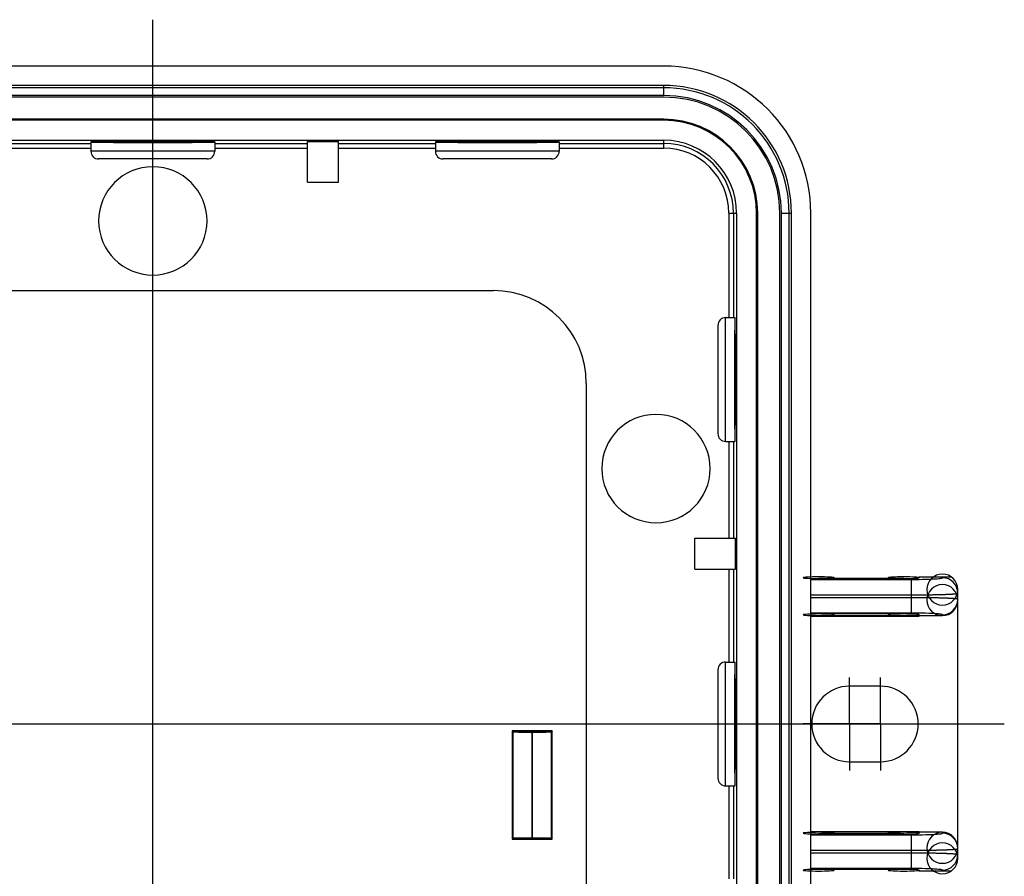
# Model space of a CAD drawing. Header units: millimetres. Extents: x -55 to 535, y -46 to 406.
# Tile 3 of 4: x -9 to 55, y -10 to 46. Entities that reach past the tile are written whole.
import ezdxf

# ---------------------------------------------------------------- set-up
doc = ezdxf.new("R2010")
doc.units = ezdxf.units.MM
for name, color, linetype in [('Shape1090', 7, 'CONTINUOUS'), ('Shape1092', 7, 'CONTINUOUS'), ('Shape1094', 7, 'CONTINUOUS'), ('Shape1100', 7, 'CONTINUOUS'), ('Shape1102', 7, 'CONTINUOUS'), ('Shape1105', 7, 'CONTINUOUS'), ('Shape1106', 7, 'CONTINUOUS'), ('Shape1107', 7, 'CONTINUOUS'), ('Shape1109', 7, 'CONTINUOUS'), ('Shape1110', 7, 'CONTINUOUS'), ('Shape1112', 7, 'CONTINUOUS'), ('Shape1114', 7, 'CONTINUOUS'), ('Shape1117', 7, 'CONTINUOUS'), ('Shape1125', 7, 'CONTINUOUS'), ('Shape1128', 7, 'CONTINUOUS'), ('Shape1131', 7, 'CONTINUOUS'), ('Shape1132', 7, 'CONTINUOUS'), ('Shape1133', 7, 'CONTINUOUS'), ('Shape1134', 7, 'CONTINUOUS'), ('Shape1135', 7, 'CONTINUOUS'), ('Shape1136', 7, 'CONTINUOUS'), ('Shape1137', 7, 'CONTINUOUS'), ('Shape1142', 7, 'CONTINUOUS'), ('Shape1143', 7, 'CONTINUOUS'), ('Shape1153', 7, 'CONTINUOUS'), ('Shape1156', 7, 'CONTINUOUS'), ('Shape1161', 7, 'CONTINUOUS'), ('Shape1163', 7, 'CONTINUOUS'), ('Shape1164', 7, 'CONTINUOUS'), ('Shape1166', 7, 'CONTINUOUS'), ('Shape1170', 7, 'CONTINUOUS'), ('Shape1173', 7, 'CONTINUOUS'), ('Shape1175', 7, 'CONTINUOUS'), ('Shape1176', 7, 'CONTINUOUS'), ('Shape1179', 7, 'CONTINUOUS'), ('Shape1182', 7, 'CONTINUOUS'), ('Shape1184', 7, 'CONTINUOUS'), ('Shape1186', 7, 'CONTINUOUS'), ('Shape1188', 7, 'CONTINUOUS'), ('Shape1189', 7, 'CONTINUOUS'), ('Shape1190', 7, 'CONTINUOUS'), ('Shape1193', 7, 'CONTINUOUS'), ('Shape1194', 7, 'CONTINUOUS'), ('Shape1197', 7, 'CONTINUOUS'), ('Shape1198', 7, 'CONTINUOUS'), ('Shape1217', 7, 'CONTINUOUS'), ('Shape1218', 7, 'CONTINUOUS'), ('Shape1221', 7, 'CONTINUOUS'), ('Shape1222', 7, 'CONTINUOUS'), ('Shape1223', 7, 'CONTINUOUS'), ('Shape1224', 7, 'CONTINUOUS'), ('Shape1225', 7, 'CONTINUOUS'), ('Shape1226', 7, 'CONTINUOUS'), ('Shape1255', 7, 'CONTINUOUS'), ('Shape1256', 7, 'CONTINUOUS'), ('Shape1259', 7, 'CONTINUOUS'), ('Shape1260', 7, 'CONTINUOUS'), ('Shape1261', 7, 'CONTINUOUS'), ('Shape1269', 7, 'CONTINUOUS'), ('Shape1270', 7, 'CONTINUOUS'), ('Shape1272', 7, 'CONTINUOUS'), ('Shape1273', 7, 'CONTINUOUS'), ('Shape1279', 7, 'CONTINUOUS'), ('Shape1280', 7, 'CONTINUOUS'), ('Shape1282', 7, 'CONTINUOUS'), ('Shape1283', 7, 'CONTINUOUS'), ('Shape1284', 7, 'CONTINUOUS'), ('Shape1287', 7, 'CONTINUOUS'), ('Shape1288', 7, 'CONTINUOUS'), ('Shape1289', 7, 'CONTINUOUS'), ('Shape1290', 7, 'CONTINUOUS'), ('Shape1291', 7, 'CONTINUOUS'), ('Shape1292', 7, 'CONTINUOUS'), ('Shape1295', 7, 'CONTINUOUS'), ('Shape1296', 7, 'CONTINUOUS'), ('Shape1297', 7, 'CONTINUOUS'), ('Shape1298', 7, 'CONTINUOUS'), ('Shape1302', 7, 'CONTINUOUS'), ('Shape1303', 7, 'CONTINUOUS'), ('Shape1304', 7, 'CONTINUOUS'), ('Shape1305', 7, 'CONTINUOUS'), ('Shape1306', 7, 'CONTINUOUS'), ('Shape1307', 7, 'CONTINUOUS'), ('Shape1308', 7, 'CONTINUOUS'), ('Shape1309', 7, 'CONTINUOUS'), ('Shape1311', 7, 'CONTINUOUS'), ('Shape1312', 7, 'CONTINUOUS'), ('Shape1316', 7, 'CONTINUOUS'), ('Shape1317', 7, 'CONTINUOUS'), ('Shape1318', 7, 'CONTINUOUS'), ('Shape1319', 7, 'CONTINUOUS'), ('Shape1322', 7, 'CONTINUOUS'), ('Shape1323', 7, 'CONTINUOUS'), ('Shape1324', 7, 'CONTINUOUS'), ('Shape1325', 7, 'CONTINUOUS'), ('Shape1327', 7, 'CONTINUOUS'), ('Shape1328', 7, 'CONTINUOUS'), ('Shape1329', 7, 'CONTINUOUS'), ('Shape1330', 7, 'CONTINUOUS'), ('Shape1331', 7, 'CONTINUOUS'), ('Shape1332', 7, 'CONTINUOUS'), ('Shape1333', 7, 'CONTINUOUS'), ('Shape1334', 7, 'CONTINUOUS'), ('Shape1335', 7, 'CONTINUOUS'), ('Shape1336', 7, 'CONTINUOUS'), ('Shape1337', 7, 'CONTINUOUS'), ('Shape1338', 7, 'CONTINUOUS'), ('Shape1339', 7, 'CONTINUOUS'), ('Shape1340', 7, 'CONTINUOUS'), ('Shape1341', 7, 'CONTINUOUS'), ('Shape1342', 7, 'CONTINUOUS'), ('Shape1343', 7, 'CONTINUOUS'), ('Shape1344', 7, 'CONTINUOUS'), ('Shape1345', 7, 'CONTINUOUS'), ('Shape1346', 7, 'CONTINUOUS'), ('Shape1347', 7, 'CONTINUOUS'), ('Shape1348', 7, 'CONTINUOUS'), ('Shape1349', 7, 'CONTINUOUS'), ('Shape1350', 7, 'CONTINUOUS'), ('Shape1351', 7, 'CONTINUOUS'), ('Shape1352', 7, 'CONTINUOUS'), ('Shape1353', 7, 'CONTINUOUS'), ('Shape3474', 7, 'CONTINUOUS'), ('Shape3490', 7, 'CONTINUOUS'), ('Shape3491', 7, 'CONTINUOUS'), ('Shape3508', 7, 'CONTINUOUS'), ('Shape3509', 7, 'CONTINUOUS'), ('Shape3510', 7, 'CONTINUOUS'), ('Shape3511', 7, 'CONTINUOUS'), ('Shape3513', 7, 'CONTINUOUS'), ('Shape3514', 7, 'CONTINUOUS'), ('Shape3528', 7, 'CONTINUOUS'), ('Shape3529', 7, 'CONTINUOUS'), ('Shape3530', 7, 'CONTINUOUS'), ('Shape3531', 7, 'CONTINUOUS'), ('Shape3532', 7, 'CONTINUOUS'), ('Shape3533', 7, 'CONTINUOUS'), ('Shape3534', 7, 'CONTINUOUS'), ('Shape3535', 7, 'CONTINUOUS'), ('Shape3536', 7, 'CONTINUOUS'), ('Shape3537', 7, 'CONTINUOUS'), ('Shape3538', 7, 'CONTINUOUS'), ('Shape3539', 7, 'CONTINUOUS'), ('Shape3540', 7, 'CONTINUOUS'), ('Shape3541', 7, 'CONTINUOUS'), ('Shape3542', 7, 'CONTINUOUS'), ('Shape3543', 7, 'CONTINUOUS'), ('Shape3544', 7, 'CONTINUOUS'), ('Shape3545', 7, 'CONTINUOUS'), ('Shape3546', 7, 'CONTINUOUS'), ('Shape3547', 7, 'CONTINUOUS'), ('Shape3548', 7, 'CONTINUOUS'), ('Shape3549', 7, 'CONTINUOUS'), ('Shape3550', 7, 'CONTINUOUS'), ('Shape3551', 7, 'CONTINUOUS'), ('Shape4734', 7, 'CONTINUOUS'), ('Shape4736', 7, 'CONTINUOUS'), ('Shape4738', 7, 'CONTINUOUS'), ('Shape4740', 7, 'CONTINUOUS'), ('Shape4741', 7, 'CONTINUOUS'), ('Shape4742', 7, 'CONTINUOUS'), ('Shape4743', 7, 'CONTINUOUS'), ('Shape4744', 7, 'CONTINUOUS'), ('Shape4745', 7, 'CONTINUOUS'), ('Shape6723', 7, 'CONTINUOUS'), ('Shape6724', 7, 'CONTINUOUS'), ('Shape6727', 7, 'CONTINUOUS'), ('Shape6728', 7, 'CONTINUOUS'), ('Shape6731', 7, 'CONTINUOUS'), ('Shape6732', 7, 'CONTINUOUS'), ('Shape6735', 7, 'CONTINUOUS'), ('Shape6736', 7, 'CONTINUOUS'), ('Shape6737', 7, 'CONTINUOUS'), ('Shape6738', 7, 'CONTINUOUS'), ('Shape6746', 7, 'CONTINUOUS'), ('Shape6747', 7, 'CONTINUOUS'), ('Shape6748', 7, 'CONTINUOUS'), ('Shape6749', 7, 'CONTINUOUS'), ('Shape6755', 7, 'CONTINUOUS'), ('Shape6756', 7, 'CONTINUOUS'), ('Shape6761', 7, 'CONTINUOUS'), ('Shape6762', 7, 'CONTINUOUS'), ('Shape6763', 7, 'CONTINUOUS'), ('Shape6764', 7, 'CONTINUOUS')]:
    doc.layers.add(name, color=color, linetype=linetype)

msp = doc.modelspace()

# ---------------------------------------------------------------- linework, layer by layer
at = {"layer": 'Shape1090'}
msp.add_line((51.5769, -9.5), (49.5, -9.5), dxfattribs=at)
at = {"layer": 'Shape1092'}
msp.add_line((48.5, -9.39518), (43, -9.39518), dxfattribs=at)
at = {"layer": 'Shape1094'}
msp.add_line((49, -9.34003), (42.5, -9.34003), dxfattribs=at)
at = {"layer": 'Shape1100'}
msp.add_line((-4, 37.6025), (-4, 37), dxfattribs=at)
at = {"layer": 'Shape1102'}
msp.add_line((49, -8.3414), (42.5, -8.3414), dxfattribs=at)
at = {"layer": 'Shape1105'}
msp.add_line((42.5, -8.15859), (49, -8.15859), dxfattribs=at)
at = {"layer": 'Shape1106'}
msp.add_line((23.2, -7.45), (25.8, -7.45), dxfattribs=at)
at = {"layer": 'Shape1107'}
msp.add_line((24.4789, -7.37494), (24.5211, -7.37494), dxfattribs=at)
at = {"layer": 'Shape1109'}
msp.add_line((42.5, -7.15996), (49, -7.15996), dxfattribs=at)
at = {"layer": 'Shape1110'}
msp.add_line((48.5, -7.10481), (43, -7.10481), dxfattribs=at)
at = {"layer": 'Shape1112'}
msp.add_line((51, -7), (42.5, -7), dxfattribs=at)
at = {"layer": 'Shape1114'}
msp.add_line((49.5, -6.97381), (42.5, -6.97381), dxfattribs=at)
at = {"layer": 'Shape1117'}
msp.add_line((37, -4), (37.6025, -4), dxfattribs=at)
at = {"layer": 'Shape1125'}
msp.add_line((0.000001, -45.5), (0.000001, 45.5), dxfattribs=at)
at = {"layer": 'Shape1128'}
msp.add_line((45, -2.4389), (47, -2.4389), dxfattribs=at)
at = {"layer": 'Shape1131'}
msp.add_line((24.5211, -0.525052), (24.4789, -0.525052), dxfattribs=at)
at = {"layer": 'Shape1132'}
msp.add_line((25.8, -0.449995), (23.2, -0.449995), dxfattribs=at)
at = {"layer": 'Shape1133'}
msp.add_line((47, 0.000005), (43.9999, 0.000005), dxfattribs=at)
at = {"layer": 'Shape1134'}
msp.add_line((43.9999, 0.000005), (41.9999, 0.000005), dxfattribs=at)
at = {"layer": 'Shape1135'}
msp.add_line((-55, 0.000005), (55, 0.000005), dxfattribs=at)
at = {"layer": 'Shape1136'}
msp.add_line((47, 0.000005), (48.0001, 0.000005), dxfattribs=at)
at = {"layer": 'Shape1137'}
msp.add_line((48.0001, 0.000005), (50.0001, 0.000005), dxfattribs=at)
at = {"layer": 'Shape1142'}
msp.add_line((4, 37.6025), (4, 37), dxfattribs=at)
at = {"layer": 'Shape1143'}
msp.add_line((4, 37.6025), (4, 37), dxfattribs=at)
at = {"layer": 'Shape1153'}
msp.add_line((47, 2.43891), (45, 2.43891), dxfattribs=at)
at = {"layer": 'Shape1156'}
msp.add_line((37, 4), (37.6025, 4), dxfattribs=at)
at = {"layer": 'Shape1161'}
msp.add_line((42.5, 6.97382), (49.5, 6.97382), dxfattribs=at)
at = {"layer": 'Shape1163'}
msp.add_line((42.5, 7), (51, 7), dxfattribs=at)
at = {"layer": 'Shape1164'}
msp.add_line((48.5, 7.10482), (43, 7.10482), dxfattribs=at)
at = {"layer": 'Shape1166'}
msp.add_line((49, 7.15997), (42.5, 7.15997), dxfattribs=at)
at = {"layer": 'Shape1170'}
msp.add_line((49, 8.1586), (42.5, 8.1586), dxfattribs=at)
at = {"layer": 'Shape1173'}
msp.add_line((42.5, 8.34141), (49, 8.34141), dxfattribs=at)
at = {"layer": 'Shape1175'}
msp.add_line((42.5, 9.34004), (49, 9.34004), dxfattribs=at)
at = {"layer": 'Shape1176'}
msp.add_line((48.5, 9.39519), (43, 9.39519), dxfattribs=at)
at = {"layer": 'Shape1179'}
msp.add_line((49.5, 9.5), (51.5769, 9.5), dxfattribs=at)
at = {"layer": 'Shape1182'}
msp.add_line((10, 35), (10, 37.6302), dxfattribs=at)
at = {"layer": 'Shape1184'}
msp.add_line((12, 35), (12, 37.6302), dxfattribs=at)
at = {"layer": 'Shape1186'}
msp.add_line((35, 10), (37.6302, 10), dxfattribs=at)
at = {"layer": 'Shape1188'}
msp.add_line((35, 12), (37.6302, 12), dxfattribs=at)
at = {"layer": 'Shape1189'}
msp.add_line((25.8, -7.45), (25.746, -7.39595), dxfattribs=at)
at = {"layer": 'Shape1190'}
msp.add_line((18.25, 37.6025), (18.25, 37), dxfattribs=at)
at = {"layer": 'Shape1193'}
msp.add_line((37, 18.25), (37.6025, 18.25), dxfattribs=at)
at = {"layer": 'Shape1194'}
msp.add_line((23.2, -0.449995), (23.254, -0.504043), dxfattribs=at)
at = {"layer": 'Shape1197'}
msp.add_line((25.8, -0.449995), (25.746, -0.504043), dxfattribs=at)
at = {"layer": 'Shape1198'}
msp.add_line((23.2, -7.45), (23.254, -7.39595), dxfattribs=at)
at = {"layer": 'Shape1217'}
msp.add_line((23.2, -0.449995), (23.2, -7.45), dxfattribs=at)
at = {"layer": 'Shape1218'}
msp.add_line((23.254, -0.504043), (23.254, -7.39595), dxfattribs=at)
at = {"layer": 'Shape1221'}
msp.add_line((24.4789, -0.525052), (24.4789, -7.37494), dxfattribs=at)
at = {"layer": 'Shape1222'}
msp.add_line((24.5211, -7.37494), (24.5211, -0.525052), dxfattribs=at)
at = {"layer": 'Shape1223'}
msp.add_line((25.746, -7.39595), (25.746, -0.504043), dxfattribs=at)
at = {"layer": 'Shape1224'}
msp.add_line((25.8, -7.45), (25.8, -0.449995), dxfattribs=at)
at = {"layer": 'Shape1225'}
msp.add_line((26.25, 37.6025), (26.25, 37), dxfattribs=at)
at = {"layer": 'Shape1226'}
msp.add_line((26.25, 37.6025), (26.25, 37), dxfattribs=at)
at = {"layer": 'Shape1255'}
msp.add_line((37, 26.25), (37.6025, 26.25), dxfattribs=at)
at = {"layer": 'Shape1256'}
msp.add_line((37, 26.25), (37.6025, 26.25), dxfattribs=at)
at = {"layer": 'Shape1259'}
msp.add_line((28, 22), (28, -22), dxfattribs=at)
at = {"layer": 'Shape1260'}
msp.add_line((-22, 28), (22, 28), dxfattribs=at)
at = {"layer": 'Shape1261'}
msp.add_line((33, 39.0698), (33, 39), dxfattribs=at)
at = {"layer": 'Shape1269'}
msp.add_line((33, 37.2026), (33, 37.7094), dxfattribs=at)
at = {"layer": 'Shape1270'}
msp.add_line((33, 40.6), (33, 41.25), dxfattribs=at)
at = {"layer": 'Shape1272'}
msp.add_line((35, 10), (35, 12), dxfattribs=at)
at = {"layer": 'Shape1273'}
msp.add_line((39.0698, 33), (39, 33), dxfattribs=at)
at = {"layer": 'Shape1279'}
msp.add_line((37.2026, 33), (37.7094, 33), dxfattribs=at)
at = {"layer": 'Shape1280'}
msp.add_line((40.6, 33), (41.25, 33), dxfattribs=at)
at = {"layer": 'Shape1282'}
msp.add_line((10, 35), (12, 35), dxfattribs=at)
at = {"layer": 'Shape1283'}
msp.add_line((36.5, 25.75), (36.5, 18.75), dxfattribs=at)
at = {"layer": 'Shape1284'}
msp.add_line((36.5, 3.5), (36.5, -3.5), dxfattribs=at)
at = {"layer": 'Shape1287'}
msp.add_line((37, -4), (37, 4), dxfattribs=at)
at = {"layer": 'Shape1288'}
msp.add_line((37, 18.25), (37, 26.25), dxfattribs=at)
at = {"layer": 'Shape1289'}
msp.add_line((37.2026, 33), (37.2026, 26.25), dxfattribs=at)
at = {"layer": 'Shape1290'}
msp.add_line((37.2026, 18.25), (37.2026, 12), dxfattribs=at)
at = {"layer": 'Shape1291'}
msp.add_line((37.2026, 10), (37.2026, 4), dxfattribs=at)
at = {"layer": 'Shape1292'}
msp.add_line((37.2026, -4), (37.2026, -10), dxfattribs=at)
at = {"layer": 'Shape1295'}
msp.add_line((37.5026, 33), (37.5026, 26.25), dxfattribs=at)
at = {"layer": 'Shape1296'}
msp.add_line((37.5026, 18.25), (37.5026, 12), dxfattribs=at)
at = {"layer": 'Shape1297'}
msp.add_line((37.5026, 10), (37.5026, 4), dxfattribs=at)
at = {"layer": 'Shape1298'}
msp.add_line((37.5026, -4), (37.5026, -10), dxfattribs=at)
at = {"layer": 'Shape1302'}
msp.add_line((37.6302, 10), (37.6302, 12), dxfattribs=at)
at = {"layer": 'Shape1303'}
msp.add_line((37.7094, 33), (37.7094, -33), dxfattribs=at)
at = {"layer": 'Shape1304'}
msp.add_line((39, -33), (39, 33), dxfattribs=at)
at = {"layer": 'Shape1305'}
msp.add_line((39.0698, -33), (39.0698, 33), dxfattribs=at)
at = {"layer": 'Shape1306'}
msp.add_line((40.5, -33), (40.5, 33), dxfattribs=at)
at = {"layer": 'Shape1307'}
msp.add_line((40.6, -33), (40.6, 33), dxfattribs=at)
at = {"layer": 'Shape1308'}
msp.add_line((25.75, 36.5), (18.75, 36.5), dxfattribs=at)
at = {"layer": 'Shape1309'}
msp.add_line((3.5, 36.5), (-3.5, 36.5), dxfattribs=at)
at = {"layer": 'Shape1311'}
msp.add_line((26.25, 37), (18.25, 37), dxfattribs=at)
at = {"layer": 'Shape1312'}
msp.add_line((4, 37), (-4, 37), dxfattribs=at)
at = {"layer": 'Shape1316'}
msp.add_line((-10, 37.2026), (-4, 37.2026), dxfattribs=at)
at = {"layer": 'Shape1317'}
msp.add_line((4, 37.2026), (10, 37.2026), dxfattribs=at)
at = {"layer": 'Shape1318'}
msp.add_line((12, 37.2026), (18.25, 37.2026), dxfattribs=at)
at = {"layer": 'Shape1319'}
msp.add_line((26.25, 37.2026), (33, 37.2026), dxfattribs=at)
at = {"layer": 'Shape1322'}
msp.add_line((-10, 37.5026), (-4, 37.5026), dxfattribs=at)
at = {"layer": 'Shape1323'}
msp.add_line((4, 37.5026), (10, 37.5026), dxfattribs=at)
at = {"layer": 'Shape1324'}
msp.add_line((12, 37.5026), (18.25, 37.5026), dxfattribs=at)
at = {"layer": 'Shape1325'}
msp.add_line((26.25, 37.5026), (33, 37.5026), dxfattribs=at)
at = {"layer": 'Shape1327'}
msp.add_line((10, 37.6302), (12, 37.6302), dxfattribs=at)
at = {"layer": 'Shape1328'}
msp.add_line((-33, 37.7094), (33, 37.7094), dxfattribs=at)
at = {"layer": 'Shape1329'}
msp.add_line((33, 39), (-33, 39), dxfattribs=at)
at = {"layer": 'Shape1330'}
msp.add_line((33, 39.0698), (-33, 39.0698), dxfattribs=at)
at = {"layer": 'Shape1331'}
msp.add_line((33, 40.5), (-33, 40.5), dxfattribs=at)
at = {"layer": 'Shape1332'}
msp.add_line((33, 40.6), (-33, 40.6), dxfattribs=at)
at = {"layer": 'Shape1333'}
msp.add_line((41.1, -33), (41.1, 33), dxfattribs=at)
at = {"layer": 'Shape1334'}
msp.add_line((41.25, -33), (41.25, 33), dxfattribs=at)
at = {"layer": 'Shape1335'}
msp.add_line((42.5, -33), (42.5, 33), dxfattribs=at)
at = {"layer": 'Shape1336'}
msp.add_line((45, 0.000005), (45, -3.0001), dxfattribs=at)
at = {"layer": 'Shape1337'}
msp.add_line((45, 0.000005), (45, 3.0001), dxfattribs=at)
at = {"layer": 'Shape1338'}
msp.add_line((33, 41.1), (-33, 41.1), dxfattribs=at)
at = {"layer": 'Shape1339'}
msp.add_line((33, 41.25), (-33, 41.25), dxfattribs=at)
at = {"layer": 'Shape1340'}
msp.add_line((33, 42.5), (-33, 42.5), dxfattribs=at)
at = {"layer": 'Shape1341'}
msp.add_line((47, 0.000005), (47, -3.0001), dxfattribs=at)
at = {"layer": 'Shape1342'}
msp.add_line((47, 0.000005), (47, 3.0001), dxfattribs=at)
at = {"layer": 'Shape1343'}
msp.add_line((49, -9.34003), (49, -7.15996), dxfattribs=at)
at = {"layer": 'Shape1344'}
msp.add_line((49, 7.15997), (49, 9.34004), dxfattribs=at)
at = {"layer": 'Shape1345'}
msp.add_line((49.5, 9.5), (49.5, 9.4476), dxfattribs=at)
at = {"layer": 'Shape1346'}
msp.add_line((49.5, -6.97381), (49.5, -7.0524), dxfattribs=at)
at = {"layer": 'Shape1347'}
msp.add_line((49.5, -9.44759), (49.5, -9.5), dxfattribs=at)
at = {"layer": 'Shape1348'}
msp.add_line((49.5, 6.97382), (49.5, 7.05241), dxfattribs=at)
at = {"layer": 'Shape1349'}
msp.add_line((51, -9.5), (51, -9.44484), dxfattribs=at)
at = {"layer": 'Shape1350'}
msp.add_line((51, -7.05515), (51, -7), dxfattribs=at)
at = {"layer": 'Shape1351'}
msp.add_line((51, 7), (51, 7.05516), dxfattribs=at)
at = {"layer": 'Shape1352'}
msp.add_line((51, 9.44485), (51, 9.5), dxfattribs=at)
at = {"layer": 'Shape1353'}
msp.add_line((52, -8.68205), (52, 8.68206), dxfattribs=at)
at = {"layer": 'Shape3474'}
msp.add_arc((-3.5, 37), 0.5, 180, -90, dxfattribs=at)
at = {"layer": 'Shape3490'}
msp.add_arc((49.0034, -29.9318), 37.0918, 89.2916, 90.0053, dxfattribs=at)
at = {"layer": 'Shape3491'}
msp.add_arc((49.0034, -46.4318), 37.0918, 89.2916, 90.0053, dxfattribs=at)
at = {"layer": 'Shape3508'}
msp.add_arc((45, 0.000005), 2.43891, 90, -90, dxfattribs=at)
at = {"layer": 'Shape3509'}
msp.add_arc((47, 0.000005), 2.43891, -90, 90, dxfattribs=at)
at = {"layer": 'Shape3510'}
msp.add_arc((51.0007, -8.05451), 0.999315, 0.0420432, 90.042, dxfattribs=at)
at = {"layer": 'Shape3511'}
msp.add_arc((51.0007, -8.44548), 0.999315, -90.042, -0.042043, dxfattribs=at)
at = {"layer": 'Shape3513'}
msp.add_arc((37, -3.5), 0.5, -180, -90, dxfattribs=at)
at = {"layer": 'Shape3514'}
msp.add_arc((22, 22), 6, 0, 90, dxfattribs=at)
at = {"layer": 'Shape3528'}
msp.add_arc((0.000001, 32.5), 3.5, 180, 0, dxfattribs=at)
at = {"layer": 'Shape3529'}
msp.add_arc((0.000001, 32.5), 3.5, 0, 180, dxfattribs=at)
at = {"layer": 'Shape3530'}
msp.add_arc((18.75, 37), 0.5, 180, -90, dxfattribs=at)
at = {"layer": 'Shape3531'}
msp.add_arc((3.5, 37), 0.5, -90, 0, dxfattribs=at)
at = {"layer": 'Shape3532'}
msp.add_arc((32.5, 16.5), 3.5, 180, 0, dxfattribs=at)
at = {"layer": 'Shape3533'}
msp.add_arc((32.5, 16.5), 3.5, 0, 180, dxfattribs=at)
at = {"layer": 'Shape3534'}
msp.add_arc((51.0007, 8.44549), 0.999315, 0.0420432, 90.042, dxfattribs=at)
at = {"layer": 'Shape3535'}
msp.add_arc((51.0007, 8.05452), 0.999315, -90.042, -0.042043, dxfattribs=at)
at = {"layer": 'Shape3536'}
msp.add_arc((37, 18.75), 0.5, -180, -90, dxfattribs=at)
at = {"layer": 'Shape3537'}
msp.add_arc((37, 3.5), 0.5, 90, 180, dxfattribs=at)
at = {"layer": 'Shape3538'}
msp.add_arc((49.0006, 30.3036), 37.4636, -90.0009, -89.2333, dxfattribs=at)
at = {"layer": 'Shape3539'}
msp.add_arc((49.0006, 46.8036), 37.4636, -90.0009, -89.2333, dxfattribs=at)
at = {"layer": 'Shape3540'}
msp.add_arc((33, 33), 9.5, 0, 90, dxfattribs=at)
at = {"layer": 'Shape3541'}
msp.add_arc((33, 33), 8.25, 0, 90, dxfattribs=at)
at = {"layer": 'Shape3542'}
msp.add_arc((33, 33), 8.1, 0, 90, dxfattribs=at)
at = {"layer": 'Shape3543'}
msp.add_arc((33, 33), 7.6, 0, 90, dxfattribs=at)
at = {"layer": 'Shape3544'}
msp.add_arc((33, 33), 7.5, 0, 90, dxfattribs=at)
at = {"layer": 'Shape3545'}
msp.add_arc((33, 33), 6.06981, 0, 90, dxfattribs=at)
at = {"layer": 'Shape3546'}
msp.add_arc((33, 33), 6, 0, 90, dxfattribs=at)
at = {"layer": 'Shape3547'}
msp.add_arc((33, 33), 4.70944, 0, 90, dxfattribs=at)
at = {"layer": 'Shape3548'}
msp.add_arc((33, 33), 4.5026, 0, 90, dxfattribs=at)
at = {"layer": 'Shape3549'}
msp.add_arc((33, 33), 4.20261, 0, 90, dxfattribs=at)
at = {"layer": 'Shape3550'}
msp.add_arc((25.75, 37), 0.5, -90, 0, dxfattribs=at)
at = {"layer": 'Shape3551'}
msp.add_arc((37, 25.75), 0.5, 90, 180, dxfattribs=at)
at = {"layer": 'Shape4734'}
msp.add_open_spline([(49.5019, -7.15661), (49.7882, -7.15324), (50.0743, -7.14503), (50.3603, -7.13198), (50.4942, -7.12599), (50.6278, -7.11693), (50.7613, -7.10481), (50.8049, -7.10087), (50.8487, -7.0956), (50.8927, -7.08902), (50.9204, -7.08504), (50.9472, -7.07947), (50.973, -7.07231), (50.9816, -7.06929), (50.9966, -7.06605), (51, -7.05515)], degree=3, knots=[0, 0, 0, 0, 0.569478, 0.569478, 0.569478, 0.836003, 0.836003, 0.836003, 0.923771, 0.923771, 0.923771, 0.978155, 0.978155, 0.978155, 1, 1, 1, 1], dxfattribs=at)
at = {"layer": 'Shape4736'}
msp.add_open_spline([(51, 7.05516), (50.9964, 7.0663), (50.981, 7.06952), (50.9721, 7.07259), (50.9455, 7.07986), (50.9179, 7.08551), (50.8893, 7.08955), (50.8439, 7.09623), (50.7987, 7.10156), (50.7537, 7.10554), (50.6164, 7.11779), (50.4788, 7.12691), (50.341, 7.13292), (50.0481, 7.14594), (49.7552, 7.15401), (49.462, 7.15714)], degree=3, knots=[0, 0, 0, 0, 0.0218534, 0.0218534, 0.0218534, 0.0764831, 0.0764831, 0.0764831, 0.164643, 0.164643, 0.164643, 0.431907, 0.431907, 0.431907, 1, 1, 1, 1], dxfattribs=at)
at = {"layer": 'Shape4738'}
msp.add_open_spline([(49.5019, 9.34339), (49.7882, 9.34676), (50.0743, 9.35497), (50.3603, 9.36802), (50.4942, 9.37401), (50.6278, 9.38307), (50.7613, 9.39519), (50.8049, 9.39913), (50.8487, 9.4044), (50.8927, 9.41098), (50.9204, 9.41496), (50.9472, 9.42053), (50.973, 9.42769), (50.9816, 9.43071), (50.9966, 9.43395), (51, 9.44485)], degree=3, knots=[0, 0, 0, 0, 0.569478, 0.569478, 0.569478, 0.836003, 0.836003, 0.836003, 0.923771, 0.923771, 0.923771, 0.978155, 0.978155, 0.978155, 1, 1, 1, 1], dxfattribs=at)
at = {"layer": 'Shape4740'}
msp.add_open_spline([(51, -9.44484), (50.9964, -9.4337), (50.981, -9.43048), (50.9721, -9.42741), (50.9455, -9.42014), (50.9179, -9.41449), (50.8893, -9.41045), (50.8439, -9.40377), (50.7987, -9.39844), (50.7537, -9.39446), (50.6164, -9.38221), (50.4788, -9.37309), (50.341, -9.36708), (50.0481, -9.35406), (49.7552, -9.34599), (49.462, -9.34286)], degree=3, knots=[0, 0, 0, 0, 0.0218534, 0.0218534, 0.0218534, 0.0764831, 0.0764831, 0.0764831, 0.164643, 0.164643, 0.164643, 0.431907, 0.431907, 0.431907, 1, 1, 1, 1], dxfattribs=at)
at = {"layer": 'Shape4741'}
msp.add_open_spline([(49, -8.15859), (49.8338, -8.15922), (50.6674, -8.14091), (50.9937, -8.13365), (51.3197, -8.12024), (51.4829, -8.1117), (51.6461, -8.10316), (51.7587, -8.09629), (51.8709, -8.08419), (51.9084, -8.0801), (51.9424, -8.07422), (51.9613, -8.07103), (51.9855, -8.06403), (51.9979, -8.06184), (52, -8.05378)], degree=2, knots=[0, 0, 0, 0.554585, 0.554585, 0.771616, 0.771616, 0.880333, 0.880333, 0.955362, 0.955362, 0.979358, 0.979358, 0.994103, 0.994103, 1, 1, 1], dxfattribs=at)
at = {"layer": 'Shape4742'}
msp.add_open_spline([(52, -8.44622), (51.9979, -8.43815), (51.9855, -8.43596), (51.9613, -8.42896), (51.9424, -8.42577), (51.9084, -8.41988), (51.8708, -8.41579), (51.7585, -8.40368), (51.6459, -8.39681), (51.4825, -8.38827), (51.3192, -8.37973), (50.9931, -8.36633), (50.6669, -8.35907), (49.8335, -8.34077), (49, -8.3414)], degree=2, knots=[0, 0, 0, 0.0058992, 0.0058992, 0.0206517, 0.0206517, 0.0446661, 0.0446661, 0.119762, 0.119762, 0.228559, 0.228559, 0.44561, 0.44561, 1, 1, 1], dxfattribs=at)
at = {"layer": 'Shape4743'}
msp.add_open_spline([(49, 8.34141), (49.8338, 8.34078), (50.6674, 8.35909), (50.9937, 8.36635), (51.3197, 8.37976), (51.4829, 8.3883), (51.6461, 8.39684), (51.7587, 8.40371), (51.8709, 8.41581), (51.9084, 8.4199), (51.9424, 8.42578), (51.9613, 8.42897), (51.9855, 8.43597), (51.9979, 8.43816), (52, 8.44622)], degree=2, knots=[0, 0, 0, 0.554585, 0.554585, 0.771616, 0.771616, 0.880333, 0.880333, 0.955362, 0.955362, 0.979358, 0.979358, 0.994103, 0.994103, 1, 1, 1], dxfattribs=at)
at = {"layer": 'Shape4744'}
msp.add_open_spline([(52, 8.05378), (51.9971, 8.06185), (51.9856, 8.0639), (51.9792, 8.06609), (51.9591, 8.0713), (51.9384, 8.07536), (51.9171, 8.07825)], degree=3, knots=[0, 0, 0, 0, 0.282031, 0.282031, 0.282031, 1, 1, 1, 1], dxfattribs=at)
at = {"layer": 'Shape4745'}
msp.add_open_spline([(51.9171, 8.07825), (51.7225, 8.10159), (51.5267, 8.11029), (51.1923, 8.12794), (50.8574, 8.13609), (49.9288, 8.15961), (49, 8.1586)], degree=2, knots=[0, 0, 0, 0.134206, 0.134206, 0.363662, 0.363662, 1, 1, 1], dxfattribs=at)
at = {"layer": 'Shape6723'}
msp.add_ellipse((48.5, -7.0524), major_axis=(1, 0), ratio=0.0524078, start_param=0, end_param=6.28318, dxfattribs=at)
at = {"layer": 'Shape6724'}
msp.add_ellipse((43, -7.0524), major_axis=(1, 0), ratio=0.0524078, start_param=0, end_param=6.28318, dxfattribs=at)
at = {"layer": 'Shape6727'}
msp.add_ellipse((43, 7.05241), major_axis=(1, 0), ratio=0.0524078, start_param=0, end_param=6.28318, dxfattribs=at)
at = {"layer": 'Shape6728'}
msp.add_ellipse((48.5, 7.05241), major_axis=(1, 0), ratio=0.0524078, start_param=0, end_param=6.28318, dxfattribs=at)
at = {"layer": 'Shape6731'}
msp.add_ellipse((48.5, 9.4476), major_axis=(1, 0), ratio=0.0524078, start_param=0, end_param=6.28318, dxfattribs=at)
at = {"layer": 'Shape6732'}
msp.add_ellipse((43, 9.4476), major_axis=(1, 0), ratio=0.0524078, start_param=0, end_param=6.28318, dxfattribs=at)
at = {"layer": 'Shape6735'}
msp.add_ellipse((43, -9.44759), major_axis=(1, 0), ratio=0.0524078, start_param=0, end_param=6.28318, dxfattribs=at)
at = {"layer": 'Shape6736'}
msp.add_ellipse((48.5, -9.44759), major_axis=(1, 0), ratio=0.0524078, start_param=0, end_param=6.28318, dxfattribs=at)
at = {"layer": 'Shape6737'}
msp.add_ellipse((51, 8.68206), major_axis=(0, 1.00137), ratio=0.99863, start_param=0, end_param=6.28318, dxfattribs=at)
at = {"layer": 'Shape6738'}
msp.add_ellipse((51, -8.68205), major_axis=(0, 1.00137), ratio=0.99863, start_param=0, end_param=6.28318, dxfattribs=at)
at = {"layer": 'Shape6746'}
msp.add_ellipse((22.25, 37.6025), major_axis=(4, 0), ratio=0.00872687, start_param=0, end_param=6.28318, dxfattribs=at)
at = {"layer": 'Shape6747'}
msp.add_ellipse((37.6025, 22.25), major_axis=(0, 4), ratio=0.00872687, start_param=0, end_param=6.28318, dxfattribs=at)
at = {"layer": 'Shape6748'}
msp.add_ellipse((51, 8.00138), major_axis=(0, 1.00137), ratio=0.99863, start_param=0, end_param=6.28318, dxfattribs=at)
at = {"layer": 'Shape6749'}
msp.add_ellipse((51, -8.00137), major_axis=(0, 1.00137), ratio=0.99863, start_param=0, end_param=6.28318, dxfattribs=at)
at = {"layer": 'Shape6755'}
msp.add_ellipse((37.6025, 0.000005), major_axis=(0, 4), ratio=0.00872687, start_param=0, end_param=6.28318, dxfattribs=at)
at = {"layer": 'Shape6756'}
msp.add_ellipse((0.000001, 37.6025), major_axis=(4, 0), ratio=0.00872687, start_param=0, end_param=6.28318, dxfattribs=at)
at = {"layer": 'Shape6761'}
msp.add_ellipse((24.5211, -7.39632), major_axis=(1.225, 0), ratio=0.0174551, start_param=0, end_param=6.28318, dxfattribs=at)
at = {"layer": 'Shape6762'}
msp.add_ellipse((24.4789, -7.39632), major_axis=(1.225, 0), ratio=0.0174551, start_param=0, end_param=6.28318, dxfattribs=at)
at = {"layer": 'Shape6763'}
msp.add_ellipse((24.5211, -0.50367), major_axis=(1.225, 0), ratio=0.0174551, start_param=0, end_param=6.28318, dxfattribs=at)
at = {"layer": 'Shape6764'}
msp.add_ellipse((24.4789, -0.50367), major_axis=(1.225, 0), ratio=0.0174551, start_param=0, end_param=6.28318, dxfattribs=at)

doc.saveas('drawing.dxf')
